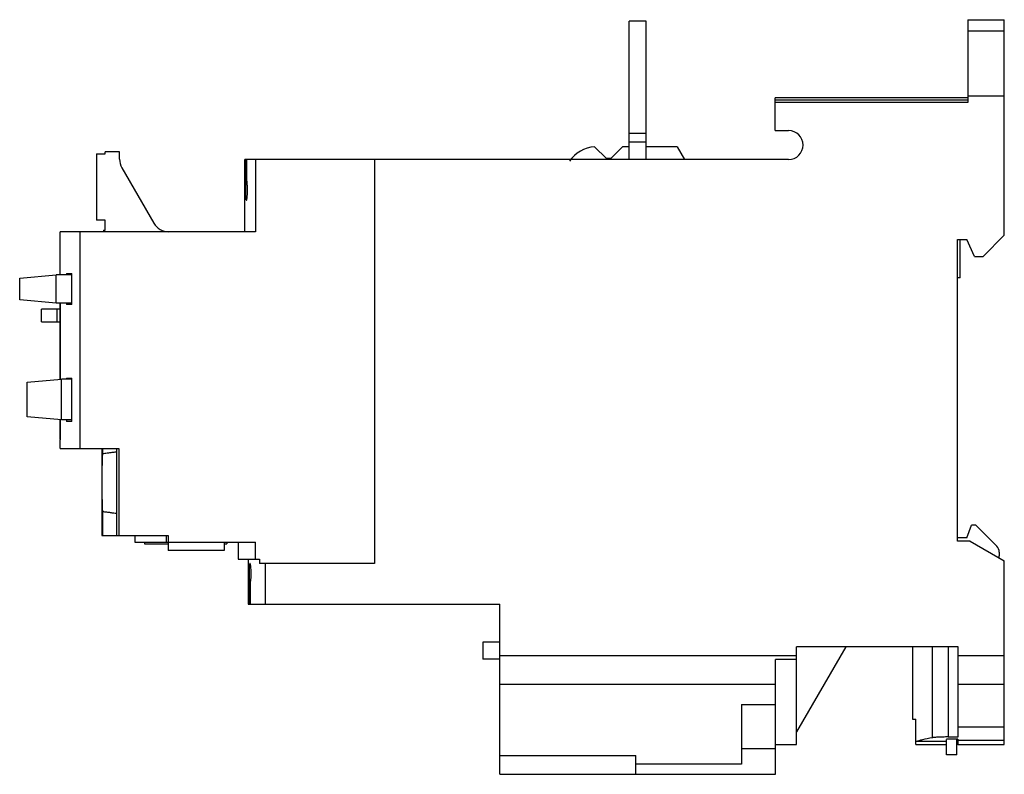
# Model space of a CAD drawing. Header units: millimetres. Extents: x 17 to 132, y 59 to 148.
import ezdxf

# ---------------------------------------------------------------- set-up
doc = ezdxf.new("R2010")
doc.units = ezdxf.units.MM
doc.header["$LTSCALE"] = 13.491797
doc.layers.add('00_COMPONENTS_1', color=7, linetype='CONTINUOUS')

msp = doc.modelspace()

# ---------------------------------------------------------------- linework, layer by layer
at = {"layer": '00_COMPONENTS_1', "color": 7, "linetype": 'Continuous'}
for p, q in [((88.21, 131.42), (88.21, 147.67)), ((90.21, 147.67), (88.21, 147.67)), ((90.21, 131.42), (90.21, 147.67)), ((128.03, 147.86), (132.33, 147.86)), ((128.03, 147.86), (128.03, 138.14)), ((132.33, 122.52), (132.33, 147.86)), ((132.33, 146.52), (128.03, 146.52)), ((105.37, 134.82), (105.37, 138.67)), ((128.03, 138.67), (105.37, 138.67)), ((128.03, 138.39), (105.37, 138.39)), ((128.03, 138.14), (105.37, 138.14)), ((132.33, 138.87), (128.03, 138.87)), ((90.21, 134.47), (88.21, 134.47)), ((105.37, 134.82), (106.97, 134.82)), ((90.21, 133.47), (88.21, 133.47)), ((25.6, 132.09), (25.6, 124.29)), ((25.6, 132.09), (26.6, 132.09)), ((26.6, 132.09), (26.6, 132.32)), ((28.3, 132.32), (26.6, 132.32)), ((28.3, 131.45), (28.3, 132.32)), ((84.15, 132.92), (85.55, 131.52)), ((86.05, 131.52), (87.45, 132.92)), ((88.21, 132.92), (87.45, 132.92)), ((93.87, 132.92), (90.21, 132.92)), ((93.87, 132.92), (94.73, 131.42)), ((43.01, 122.92), (43.01, 131.42)), ((106.97, 131.42), (43.01, 131.42)), ((43.15, 131.42), (43.15, 129.15)), ((43.28, 129.08), (43.28, 131.42)), ((44.27, 131.42), (44.27, 122.92)), ((58.28, 131.42), (58.28, 83.92)), ((86.05, 131.52), (85.55, 131.52)), ((28.57, 130.45), (32.34, 123.92)), ((43.14, 128.78), (43.29, 128.78)), ((43.15, 129.15), (43.28, 129.15)), ((26.6, 124.29), (25.6, 124.29)), ((26.6, 123.12), (26.6, 124.29)), ((21.31, 117.84), (21.31, 122.92)), ((44.27, 122.92), (21.31, 122.92)), ((23.63, 122.92), (23.63, 97.44)), ((26.39, 123.12), (26.39, 122.92)), ((26.39, 123.12), (26.6, 123.12)), ((126.83, 122.02), (127.93, 122.02)), ((126.83, 86.52), (126.83, 122.02)), ((127.13, 117.52), (127.13, 122.02)), ((128.83, 120.02), (127.93, 122.02)), ((132.33, 122.52), (129.83, 120.02)), ((128.83, 120.02), (129.83, 120.02)), ((16.55, 117.46), (20.86, 117.84)), ((16.55, 114.92), (16.55, 117.46)), ((20.82, 117.84), (20.82, 114.54)), ((22.69, 117.84), (20.86, 117.84)), ((22.05, 118.02), (22.05, 117.84)), ((22.05, 118.02), (22.69, 118.02)), ((22.69, 114.37), (22.69, 118.02)), ((127.13, 117.52), (126.83, 117.52)), ((20.86, 114.54), (16.55, 114.92)), ((19.11, 112.33), (19.11, 113.81)), ((21.31, 113.81), (19.11, 113.81)), ((22.69, 114.54), (20.86, 114.54)), ((20.91, 113.81), (20.91, 112.33)), ((21.31, 105.58), (21.31, 114.54)), ((21.33, 114.54), (21.33, 105.58)), ((21.34, 105.59), (21.34, 114.54)), ((22.05, 114.54), (22.05, 114.37)), ((22.69, 114.37), (22.05, 114.37)), ((19.11, 112.33), (21.31, 112.33)), ((17.44, 105.24), (21.46, 105.59)), ((21.42, 105.59), (21.42, 100.79)), ((22.69, 105.59), (21.46, 105.59)), ((22.05, 105.71), (22.05, 105.59)), ((22.05, 105.71), (22.69, 105.71)), ((22.69, 100.61), (22.69, 105.71)), ((17.44, 101.14), (17.44, 105.24)), ((21.46, 100.79), (17.44, 101.14)), ((21.31, 98.54), (21.31, 100.8)), ((21.33, 100.8), (21.33, 98.54)), ((21.34, 98.44), (21.34, 100.79)), ((22.69, 100.79), (21.46, 100.79)), ((22.05, 100.79), (22.05, 100.61)), ((22.69, 100.61), (22.05, 100.61)), ((21.31, 98.54), (21.33, 98.54)), ((21.31, 97.44), (21.31, 98.44)), ((21.34, 98.44), (21.31, 98.44)), ((21.31, 97.44), (28.21, 97.44)), ((26.21, 97.44), (26.21, 87.22)), ((26.28, 97.44), (26.28, 96.81)), ((27.94, 97.44), (27.94, 87.22)), ((28.21, 97.44), (28.21, 87.22)), ((26.28, 90.03), (26.28, 87.22)), ((127.93, 86.92), (128.47, 88.42)), ((128.97, 88.42), (128.47, 88.42)), ((128.97, 88.42), (131.43, 85.96)), ((26.21, 87.22), (34.01, 87.22)), ((30.11, 87.22), (30.11, 86.42)), ((33.81, 86.42), (33.81, 87.22)), ((34.01, 87.22), (34.01, 85.42)), ((127.93, 86.92), (126.83, 86.92)), ((30.11, 86.42), (44.27, 86.42)), ((31.21, 86.42), (31.21, 86.22)), ((31.21, 86.22), (34.01, 86.22)), ((40.61, 86.42), (40.61, 85.42)), ((40.61, 86.22), (40.91, 86.22)), ((40.91, 86.42), (40.91, 86.22)), ((42.23, 86.42), (42.23, 84.42)), ((44.23, 86.42), (44.23, 84.42)), ((44.27, 84.42), (44.27, 86.42)), ((128.33, 86.52), (126.83, 86.52)), ((128.33, 86.52), (132.33, 84.21)), ((40.61, 85.42), (34.01, 85.42)), ((131.73, 85.25), (131.73, 84.81)), ((42.23, 84.42), (44.76, 84.42)), ((43.43, 84.42), (43.43, 79.12)), ((43.63, 83.92), (43.63, 83.92)), ((44.76, 84.42), (44.76, 83.92)), ((58.28, 83.92), (44.76, 83.92)), ((45.42, 83.92), (45.42, 79.12)), ((132.33, 62.62), (132.33, 84.21)), ((43.7, 81.79), (43.56, 81.79)), ((43.57, 81.69), (43.57, 79.12)), ((43.7, 81.69), (43.57, 81.69)), ((43.7, 79.12), (43.7, 81.7)), ((43.43, 79.12), (73.01, 79.12)), ((73.01, 59.12), (73.01, 79.12)), ((73.01, 74.67), (71.01, 74.67)), ((71.01, 74.67), (71.01, 72.67)), ((126.91, 74.12), (107.91, 74.12)), ((107.91, 62.62), (107.91, 74.12)), ((113.68, 74.12), (107.91, 64.12)), ((121.53, 74.12), (121.53, 65.62)), ((123.84, 74.12), (123.84, 63.41)), ((125.73, 74.12), (125.73, 63.51)), ((126.91, 63.51), (126.91, 74.12)), ((73.01, 73.08), (107.91, 73.08)), ((126.91, 73.08), (132.33, 73.08)), ((73.01, 72.67), (71.01, 72.67)), ((107.91, 72.62), (105.41, 72.62)), ((105.41, 59.12), (105.41, 72.62)), ((105.41, 69.67), (73.01, 69.67)), ((132.33, 69.67), (126.91, 69.67)), ((101.41, 67.32), (105.41, 67.32)), ((101.41, 67.32), (101.41, 60.32)), ((121.53, 65.62), (121.94, 65.62)), ((121.94, 62.63), (121.94, 65.62)), ((126.91, 64.68), (132.33, 64.68)), ((105.41, 62.62), (107.91, 62.62)), ((125.53, 62.96), (121.94, 62.96)), ((121.94, 62.63), (125.53, 62.63)), ((122.56, 62.62), (125.53, 62.62)), ((126.85, 63.23), (125.53, 63.23)), ((125.53, 61.42), (125.53, 63.2)), ((125.73, 63.51), (126.91, 63.51)), ((126.73, 61.42), (126.73, 63.23)), ((126.85, 62.62), (126.73, 62.62)), ((126.85, 63.23), (126.85, 62.62)), ((132.33, 63.09), (126.85, 63.09)), ((126.85, 62.62), (132.33, 62.62)), ((105.41, 62.12), (101.41, 62.12)), ((126.73, 61.42), (125.53, 61.42)), ((73.01, 61.32), (89.01, 61.32)), ((89.01, 59.12), (89.01, 61.32)), ((101.41, 60.32), (89.01, 60.32)), ((73.01, 59.12), (105.41, 59.12))]:
    msp.add_line(p, q, dxfattribs=at)
for centre, radius, start, end in [((106.97, 133.12), 1.7, 270.0001, 90.0001), ((84.47, 128.93), 4, 94.6806, 145.1242), ((30.3, 131.45), 2, 180, 210.0015), ((32.85, 129.15), 10.3, 359.101, 0.0027), ((34.07, 124.92), 2, 210.0015, 269.9935), ((130.73, 85.25), 1, 0, 45), ((130.73, 84.81), 1, 346.3939, 360)]:
    msp.add_arc(centre, radius, start, end, dxfattribs=at)
msp.add_ellipse((233.03, 84.36), major_axis=(189.6, 0), ratio=0.364766, start_param=-3.104469, end_param=-3.103081, dxfattribs=at)
for points, knots in [([(43.12, 128.58), (43.12, 128.47), (43.11, 128.21), (43.1, 127.79), (43.11, 127.38), (43.12, 127.06), (43.14, 126.86), (43.15, 126.74), (43.17, 126.67), (43.18, 126.64), (43.19, 126.62), (43.2, 126.62)], [0, 0, 0, 0, 0.159521, 0.399898, 0.631924, 0.783593, 0.88269, 0.946672, 0.968272, 0.983875, 1, 1, 1, 1]), ([(43.14, 128.78), (43.14, 128.76), (43.13, 128.69), (43.13, 128.63), (43.12, 128.58)], [0, 0, 0, 0, 0.213289, 1, 1, 1, 1]), ([(43.15, 128.99), (43.15, 128.98), (43.15, 128.94), (43.15, 128.89), (43.14, 128.86)], [0, 0, 0, 0, 0.276861, 1, 1, 1, 1]), ([(43.14, 128.86), (43.14, 128.85), (43.14, 128.82), (43.14, 128.79), (43.14, 128.78)], [0, 0, 0, 0, 0.315116, 1, 1, 1, 1]), ([(43.2, 126.62), (43.21, 126.62), (43.22, 126.62), (43.24, 126.66), (43.26, 126.75), (43.29, 126.9), (43.32, 127.15), (43.34, 127.54), (43.34, 127.98), (43.32, 128.39), (43.3, 128.62), (43.29, 128.71)], [0, 0, 0, 0, 0.006693, 0.017889, 0.058642, 0.129392, 0.241167, 0.418901, 0.673639, 0.874429, 1, 1, 1, 1]), ([(43.29, 128.71), (43.29, 128.73), (43.28, 128.78), (43.28, 128.9), (43.28, 129.01), (43.28, 129.08)], [0, 0, 0, 0, 0.161318, 0.396176, 1, 1, 1, 1]), ([(26.28, 96.81), (26.28, 96.73), (26.26, 96.56), (26.25, 96.13), (26.23, 95.44), (26.22, 94.48), (26.22, 93.42), (26.22, 92.35), (26.23, 91.4), (26.25, 90.7), (26.26, 90.27), (26.28, 90.1), (26.28, 90.03)], [0, 0, 0, 0, 0.032186, 0.075688, 0.192158, 0.338287, 0.5, 0.661713, 0.807842, 0.924312, 0.967814, 1, 1, 1, 1]), ([(27, 96.89), (26.95, 96.88), (26.71, 96.85), (26.47, 96.82), (26.28, 96.81)], [0, 0, 0, 0, 0.239566, 1, 1, 1, 1]), ([(27.94, 96.99), (27.8, 96.99), (27.48, 96.96), (27.17, 96.91), (27, 96.89)], [0, 0, 0, 0, 0.451943, 1, 1, 1, 1]), ([(26.28, 90.03), (26.44, 90.01), (26.75, 89.98), (27.19, 89.91), (27.58, 89.86), (27.83, 89.84), (27.94, 89.84)], [0, 0, 0, 0, 0.290176, 0.558993, 0.798179, 1, 1, 1, 1]), ([(43.63, 83.92), (43.62, 83.92), (43.61, 83.9), (43.59, 83.85), (43.56, 83.71), (43.54, 83.44), (43.53, 83.21), (43.53, 83.06)], [0, 0, 0, 0, 0.021757, 0.061463, 0.213591, 0.497475, 1, 1, 1, 1]), ([(43.77, 82.72), (43.77, 82.93), (43.76, 83.21), (43.73, 83.53), (43.71, 83.68), (43.69, 83.78), (43.67, 83.85), (43.66, 83.9), (43.64, 83.92), (43.63, 83.92)], [0, 0, 0, 0, 0.522891, 0.683093, 0.800115, 0.885071, 0.943958, 0.980773, 1, 1, 1, 1]), ([(43.53, 83.06), (43.52, 82.79), (43.52, 82.36), (43.54, 81.94), (43.56, 81.79)], [0, 0, 0, 0, 0.641821, 1, 1, 1, 1]), ([(43.7, 81.7), (43.72, 81.82), (43.76, 82.15), (43.77, 82.49), (43.77, 82.72)], [0, 0, 0, 0, 0.334701, 1, 1, 1, 1]), ([(123.84, 63.41), (123.46, 63.34), (122.93, 63.23), (122.3, 63.07), (122.05, 63), (121.94, 62.96)], [0, 0, 0, 0, 0.596756, 0.82278, 1, 1, 1, 1]), ([(125.73, 63.51), (125.52, 63.51), (125.14, 63.5), (124.6, 63.48), (124.22, 63.46), (123.97, 63.43), (123.88, 63.42), (123.84, 63.41)], [0, 0, 0, 0, 0.321846, 0.613095, 0.846318, 0.934195, 1, 1, 1, 1])]:
    msp.add_open_spline(points, degree=3, knots=knots, dxfattribs=at)

doc.saveas('drawing.dxf')
